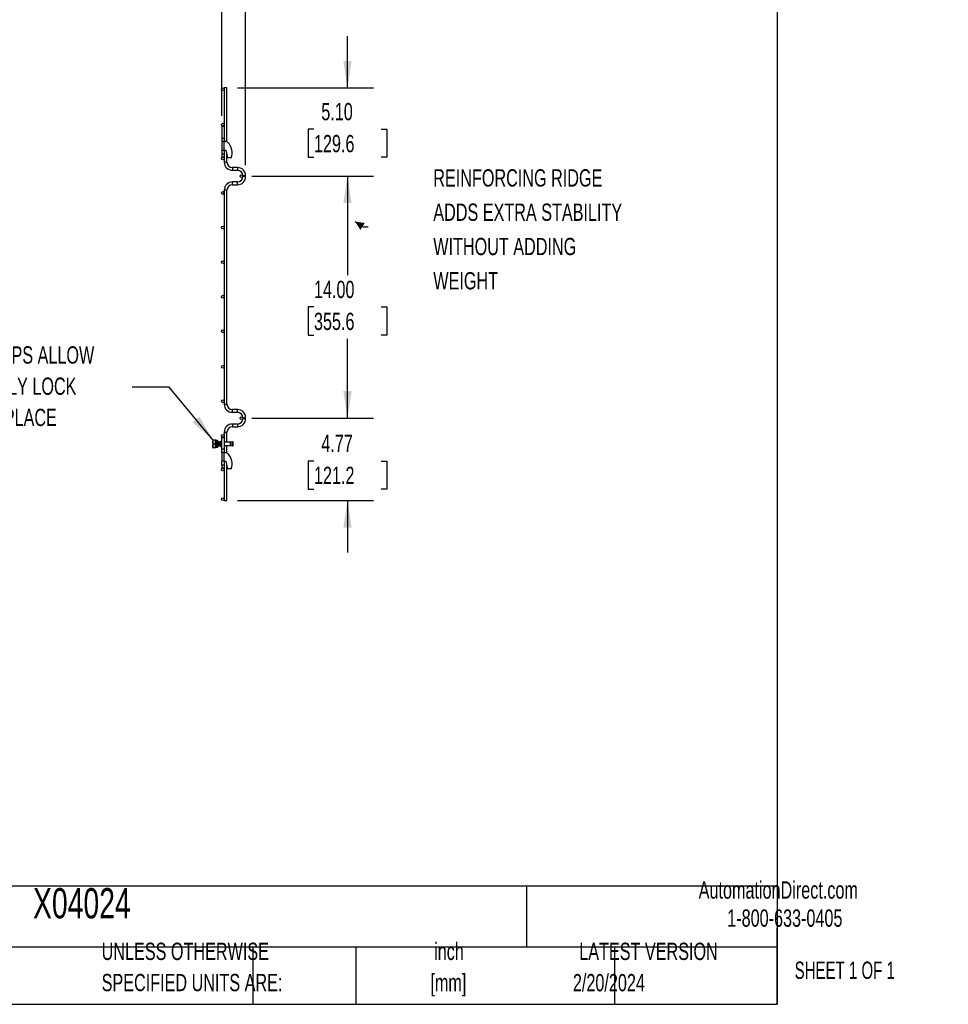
# Model space of a CAD drawing. Header units: inches. Extents: x 0.2 to 10.7, y 0.2 to 8.1.
# Tile 7 of 18: x 6.2 to 10.7, y 0.2 to 5. Entities that reach past the tile are written whole.
import ezdxf

# ---------------------------------------------------------------- set-up
doc = ezdxf.new("R2010")
doc.units = ezdxf.units.IN
doc.header["$MEASUREMENT"] = 0
doc.layers.add('DIMENSIONS', color=140, linetype='Continuous', lineweight=25)
doc.layers.add('TEXT', color=140, linetype='Continuous', lineweight=25)
doc.styles.add('SLDTEXTSTYLE0', font='TXT', dxfattribs={"width": 0.7})
doc.styles.add('SLDTEXTSTYLE1', font='TXT', dxfattribs={"width": 0.65})
doc.dimstyles.new('SLDDIMSTYLE1', dxfattribs={"dimtxt": 0.084961, "dimasz": 0.13, "dimexe": 0, "dimexo": 0.0625, "dimgap": 0.02124, "dimtad": 0, "dimtih": 1, "dimtoh": 1, "dimlfac": 12, "dimrnd": 1e-09, "dimzin": 12, "dimdsep": 46, "dimtxsty": 'SLDTEXTSTYLE0', "dimsah": 1, "dimcen": 0.09, "dimadec": 0, "dimazin": 3, "dimtfac": 1, "dimtmove": 0, "dimatfit": 0, "dimfxl": 0, "dimfrac": 2, "dimtolj": 1, "dimtzin": 12, "dimarcsym": 0})
doc.dimstyles.new('SLDDIMSTYLE2', dxfattribs={"dimtxt": 0.18, "dimasz": 0.13, "dimexe": 0, "dimexo": 0.0625, "dimgap": 0, "dimtad": 0, "dimtih": 1, "dimtoh": 1, "dimdec": 0, "dimrnd": 1e-09, "dimzin": 0, "dimdsep": 46, "dimtxsty": 'Standard', "dimsah": 1, "dimcen": 0.09, "dimadec": 0, "dimazin": 0, "dimtfac": 0.13, "dimtdec": 0, "dimtofl": 0, "dimtmove": 0, "dimatfit": 3, "dimfxl": 0, "dimfrac": 2, "dimtolj": 1, "dimtzin": 0, "dimarcsym": 0})
doc.dimstyles.new('SLDDIMSTYLE3', dxfattribs={"dimtxt": 0.084961, "dimasz": 0.13, "dimexe": 0, "dimexo": 0.0625, "dimgap": 0.02124, "dimtad": 0, "dimtih": 1, "dimtoh": 1, "dimlfac": 12, "dimrnd": 1e-09, "dimzin": 4, "dimdsep": 46, "dimtxsty": 'SLDTEXTSTYLE0', "dimsah": 1, "dimcen": 0.09, "dimadec": 0, "dimazin": 1, "dimtfac": 1, "dimtmove": 0, "dimatfit": 0, "dimfxl": 0, "dimfrac": 2, "dimtolj": 1, "dimtzin": 12, "dimarcsym": 0})
doc.dimstyles.new('SLDDIMSTYLE4', dxfattribs={"dimtxt": 0.084961, "dimasz": 0.13, "dimexe": 0, "dimexo": 0.0625, "dimgap": 0.02124, "dimtad": 0, "dimtih": 1, "dimtoh": 1, "dimlfac": 12, "dimrnd": 1e-09, "dimzin": 4, "dimdsep": 46, "dimtxsty": 'SLDTEXTSTYLE0', "dimsah": 1, "dimcen": 0.09, "dimadec": 0, "dimazin": 1, "dimtfac": 1, "dimtofl": 0, "dimtmove": 0, "dimatfit": 3, "dimfxl": 0, "dimfrac": 2, "dimtolj": 1, "dimtzin": 12, "dimarcsym": 0})

# ---------------------------------------------------------------- blocks, each defined once
blk = doc.blocks.new('SW_NOTE_0')
at = {"layer": 'DIMENSIONS', "color": 0, "char_height": 0.5, "attachment_point": 2, "style": 'SLDTEXTSTYLE0'}
for s, insert in [('PRE-WELDED CLIPS ALLOW', (4.508, 0.645)), ('YOU TO QUICKLY LOCK', (4.487, -0.258)), ('PANELS IN PLACE', (4.557, -1.161))]:
    blk.add_mtext(s, dxfattribs=dict(at, insert=insert))
blk = doc.blocks.new('PRE-WELDED')
at = {"layer": 'DIMENSIONS', "color": 140}
blk.add_blockref('SW_NOTE_0', (-0.265, 0.85), dxfattribs=at)
blk = doc.blocks.new('SW_NOTE_0_2')
at = {"layer": 'DIMENSIONS', "color": 0, "attachment_point": 1, "style": 'SLDTEXTSTYLE0'}
for s, insert, char_height in [('REINFORCING RIDGE', (0, 0.859), 0.66667), ('ADDS EXTRA STABILITY', (0, -0.463), 0.66667), ('WITHOUT ADDING', (0, -1.785), 0.66667), ('WEIGHT', (0, -3.107), 0.6667)]:
    blk.add_mtext(s, dxfattribs=dict(at, insert=insert, char_height=char_height))
blk = doc.blocks.new('REINFORCING RIDGE')
at = {"layer": 'DIMENSIONS', "color": 140}
blk.add_blockref('SW_NOTE_0_2', (-22.901, -1.938), dxfattribs=at)
blk = doc.blocks.new('_D_5')
at = {"layer": 'DIMENSIONS'}
for p, q in [((7.1782, 4.5112), (7.1782, 5.4016)), ((7.2928, 4.2733), (7.2928, 5.4016)), ((7.1782, 5.2766), (6.9282, 5.2766)), ((7.2928, 5.2766), (7.5422, 5.2766)), ((7.6573, 5.2766), (7.6288, 5.2766)), ((7.6288, 5.2766), (7.6288, 5.1415)), ((7.9098, 5.2766), (7.9383, 5.2766)), ((7.9383, 5.2766), (7.9383, 5.1415)), ((7.6288, 5.1415), (7.6573, 5.1415)), ((7.9383, 5.1415), (7.9098, 5.1415))]:
    blk.add_line(p, q, dxfattribs=at)
for points in [[(7.1782, 5.2766), (7.0482, 5.2966), (7.0482, 5.2566)], [(7.2928, 5.2766), (7.4228, 5.2566), (7.4228, 5.2966)]]:
    blk.add_solid(points, dxfattribs=at)
at = {"layer": 'DIMENSIONS', "char_height": 0.08333, "attachment_point": 1, "style": 'SLDTEXTSTYLE0'}
for s, insert in [('1.38', (7.6573, 5.403)), ('34.9', (7.6573, 5.249))]:
    blk.add_mtext(s, dxfattribs=dict(at, insert=insert))
blk = doc.blocks.new('_D_6')
at = {"layer": 'DIMENSIONS'}
for p, q in [((7.7836, 4.6466), (7.7836, 4.8966)), ((7.2527, 4.6466), (7.9086, 4.6466)), ((7.622, 4.4473), (7.5935, 4.4473)), ((7.5935, 4.4473), (7.5935, 4.3123)), ((7.9451, 4.4473), (7.9737, 4.4473)), ((7.9737, 4.4473), (7.9737, 4.3123)), ((7.5935, 4.3123), (7.622, 4.3123)), ((7.9737, 4.3123), (7.9451, 4.3123)), ((7.3228, 4.2215), (7.9086, 4.2215)), ((7.7836, 4.2215), (7.7836, 3.9715))]:
    blk.add_line(p, q, dxfattribs=at)
for points in [[(7.7836, 4.6466), (7.8036, 4.7766), (7.7636, 4.7766)], [(7.7836, 4.2215), (7.7636, 4.0915), (7.8036, 4.0915)]]:
    blk.add_solid(points, dxfattribs=at)
at = {"layer": 'DIMENSIONS', "char_height": 0.08333, "attachment_point": 1, "style": 'SLDTEXTSTYLE0'}
for s, insert in [('5.10', (7.6573, 4.5738)), ('129.6', (7.622, 4.4197))]:
    blk.add_mtext(s, dxfattribs=dict(at, insert=insert))
blk = doc.blocks.new('_D_7')
at = {"layer": 'DIMENSIONS'}
for p, q in [((7.3228, 4.2215), (7.9086, 4.2215)), ((7.7836, 4.2215), (7.7836, 3.7444)), ((7.622, 3.5904), (7.5935, 3.5904)), ((7.5935, 3.5904), (7.5935, 3.4553)), ((7.9451, 3.5904), (7.9737, 3.5904)), ((7.9737, 3.5904), (7.9737, 3.4553)), ((7.5935, 3.4553), (7.622, 3.4553)), ((7.7836, 3.0548), (7.7836, 3.4363)), ((7.9737, 3.4553), (7.9451, 3.4553)), ((7.3228, 3.0548), (7.9086, 3.0548))]:
    blk.add_line(p, q, dxfattribs=at)
for points in [[(7.7836, 4.2215), (7.7636, 4.0915), (7.8036, 4.0915)], [(7.7836, 3.0548), (7.8036, 3.1848), (7.7636, 3.1848)]]:
    blk.add_solid(points, dxfattribs=at)
at = {"layer": 'DIMENSIONS', "char_height": 0.08333, "attachment_point": 1, "style": 'SLDTEXTSTYLE0'}
for s, insert in [('14.00', (7.622, 3.7168)), ('355.6', (7.622, 3.5628))]:
    blk.add_mtext(s, dxfattribs=dict(at, insert=insert))
blk = doc.blocks.new('_D_8')
at = {"layer": 'DIMENSIONS'}
for p, q in [((7.7836, 3.0548), (7.7836, 3.3048)), ((7.3228, 3.0548), (7.9086, 3.0548)), ((7.622, 2.8479), (7.5935, 2.8479)), ((7.5935, 2.8479), (7.5935, 2.7128)), ((7.9451, 2.8479), (7.9737, 2.8479)), ((7.9737, 2.8479), (7.9737, 2.7128)), ((7.5935, 2.7128), (7.622, 2.7128)), ((7.9737, 2.7128), (7.9451, 2.7128)), ((7.2527, 2.6571), (7.9086, 2.6571)), ((7.7836, 2.6571), (7.7836, 2.4071))]:
    blk.add_line(p, q, dxfattribs=at)
for points in [[(7.7836, 3.0548), (7.8036, 3.1848), (7.7636, 3.1848)], [(7.7836, 2.6571), (7.7636, 2.5271), (7.8036, 2.5271)]]:
    blk.add_solid(points, dxfattribs=at)
at = {"layer": 'DIMENSIONS', "char_height": 0.08333, "attachment_point": 1, "style": 'SLDTEXTSTYLE0'}
for s, insert in [('4.77', (7.6573, 2.9743)), ('121.2', (7.622, 2.8203))]:
    blk.add_mtext(s, dxfattribs=dict(at, insert=insert))

msp = doc.modelspace()

# ---------------------------------------------------------------- linework, layer by layer
for p, q in [((7.18935, 4.64664), (7.18935, 4.46122)), ((7.20269, 4.64664), (7.18935, 4.64664)), ((7.20269, 4.3866), (7.20269, 4.64664)), ((7.17819, 4.46122), (7.17819, 4.40497)), ((7.17819, 4.46122), (7.18935, 4.46122)), ((7.18935, 4.46122), (7.18935, 4.40497)), ((7.17819, 4.40497), (7.18935, 4.40497)), ((7.17819, 4.40497), (7.17819, 4.38831)), ((7.18935, 4.38831), (7.17819, 4.38831)), ((7.17819, 4.38831), (7.17819, 4.34664)), ((7.18935, 4.40497), (7.18935, 4.38853)), ((7.18935, 4.38831), (7.19444, 4.38831)), ((7.18935, 4.34664), (7.18935, 4.38831)), ((7.17819, 4.34664), (7.18935, 4.34664)), ((7.17819, 4.34664), (7.17819, 4.32847)), ((7.17819, 4.32847), (7.18935, 4.32847)), ((7.17819, 4.32847), (7.17819, 4.31414)), ((7.18935, 4.34664), (7.1986, 4.34664)), ((7.18935, 4.34664), (7.18935, 4.32847)), ((7.18935, 4.32847), (7.18935, 4.31414)), ((7.20735, 4.31014), (7.1986, 4.34664)), ((7.20269, 4.28889), (7.20269, 4.3296)), ((7.17819, 4.31414), (7.18935, 4.31414)), ((7.18935, 4.31414), (7.18935, 4.28889)), ((7.20269, 4.28889), (7.18935, 4.28889)), ((7.22318, 4.31014), (7.20735, 4.31014)), ((7.25339, 4.26268), (7.22889, 4.26268)), ((7.22889, 4.26268), (7.22889, 4.24935)), ((7.22889, 4.24935), (7.25339, 4.24935)), ((7.25339, 4.26268), (7.25339, 4.24935)), ((7.25339, 4.19301), (7.22889, 4.19301)), ((7.22889, 4.17968), (7.22889, 4.19301)), ((7.22889, 4.17968), (7.25339, 4.17968)), ((7.25339, 4.17968), (7.25339, 4.19301)), ((7.27944, 4.22331), (7.27944, 4.21906)), ((7.29277, 4.22331), (7.27944, 4.22331)), ((7.29277, 4.21906), (7.27944, 4.21906)), ((7.29277, 4.21906), (7.29277, 4.22331)), ((7.18935, 4.15347), (7.18935, 3.12222)), ((7.20269, 4.15347), (7.18935, 4.15347)), ((7.20269, 3.12222), (7.20269, 4.15347)), ((7.18935, 3.12222), (7.20269, 3.12222)), ((7.25339, 3.09601), (7.22889, 3.09601)), ((7.22889, 3.08268), (7.22889, 3.09601)), ((7.25339, 3.08268), (7.25339, 3.09601)), ((7.22889, 3.08268), (7.25339, 3.08268)), ((7.27944, 3.05664), (7.27944, 3.05239)), ((7.27944, 3.05664), (7.29277, 3.05664)), ((7.27944, 3.05239), (7.29277, 3.05239)), ((7.29277, 3.05239), (7.29277, 3.05664)), ((7.25339, 3.02635), (7.22889, 3.02635)), ((7.22889, 3.02635), (7.22889, 3.01968)), ((7.22889, 3.01968), (7.22889, 3.01301)), ((7.22889, 3.01301), (7.25339, 3.01301)), ((7.25339, 3.02635), (7.25339, 3.01301)), ((7.13467, 2.94862), (7.13391, 2.94731)), ((7.13391, 2.94731), (7.13391, 2.91347)), ((7.1363, 2.94862), (7.13478, 2.94862)), ((7.14694, 2.94862), (7.1363, 2.94862)), ((7.14694, 2.93039), (7.14694, 2.94862)), ((7.14902, 2.94862), (7.14694, 2.94862)), ((7.14902, 2.9382), (7.14902, 2.94862)), ((7.15203, 2.94664), (7.15113, 2.94664)), ((7.15703, 2.94664), (7.15203, 2.94664)), ((7.17819, 2.90497), (7.17819, 2.96122)), ((7.17819, 2.96122), (7.1886, 2.96122)), ((7.1886, 2.96122), (7.1886, 2.90497)), ((7.18935, 2.98681), (7.18935, 2.9382)), ((7.18935, 2.98681), (7.20269, 2.98681)), ((7.20269, 2.9382), (7.20269, 2.98681)), ((7.13391, 2.91347), (7.13467, 2.91216)), ((7.1363, 2.93039), (7.14694, 2.93039)), ((7.14694, 2.91216), (7.1363, 2.91216)), ((7.14694, 2.91216), (7.14694, 2.93039)), ((7.14694, 2.92258), (7.14701, 2.92258)), ((7.14902, 2.91216), (7.14694, 2.91216)), ((7.14914, 2.9382), (7.14802, 2.9382)), ((7.14914, 2.93821), (7.14902, 2.93942)), ((7.14902, 2.91216), (7.14902, 2.92071)), ((7.15006, 2.92258), (7.15117, 2.92258)), ((7.15641, 2.93039), (7.15141, 2.93039)), ((7.15141, 2.93039), (7.15141, 2.93039)), ((7.15141, 2.93039), (7.15641, 2.93039)), ((7.15238, 2.91414), (7.15328, 2.91414)), ((7.15294, 2.92029), (7.15303, 2.92044)), ((7.15328, 2.91414), (7.15828, 2.91414)), ((7.15388, 2.92974), (7.15388, 2.92937)), ((7.15388, 2.92974), (7.15888, 2.92974)), ((7.15888, 2.92937), (7.15388, 2.92937)), ((7.15747, 2.9382), (7.15636, 2.9382)), ((7.15641, 2.93039), (7.15641, 2.93039)), ((7.15718, 2.94008), (7.15711, 2.94044)), ((7.15748, 2.93821), (7.15745, 2.93865)), ((7.15807, 2.92146), (7.15876, 2.92028)), ((7.15839, 2.92258), (7.15951, 2.92258)), ((7.15888, 2.92974), (7.15888, 2.92937)), ((7.16164, 2.9382), (7.16052, 2.9382)), ((7.16256, 2.92258), (7.16367, 2.92258)), ((7.1658, 2.9382), (7.16469, 2.9382)), ((7.16673, 2.92258), (7.16784, 2.92258)), ((7.16997, 2.9382), (7.16886, 2.9382)), ((7.17089, 2.92258), (7.17157, 2.92258)), ((7.17157, 2.9275), (7.17157, 2.92201)), ((7.17187, 2.94018), (7.17169, 2.9405)), ((7.17169, 2.92028), (7.17196, 2.92075)), ((7.17791, 2.92025), (7.17819, 2.92072)), ((7.17819, 2.94007), (7.17794, 2.94049)), ((7.1886, 2.90497), (7.17819, 2.90497)), ((7.17819, 2.88831), (7.17819, 2.90497)), ((7.21929, 2.9382), (7.1886, 2.9382)), ((7.1886, 2.92258), (7.21929, 2.92258)), ((7.1886, 2.90497), (7.1886, 2.88831)), ((7.18935, 2.92258), (7.18935, 2.88831)), ((7.20269, 2.8866), (7.20269, 2.92258)), ((7.21929, 2.93039), (7.21929, 2.9382)), ((7.21929, 2.92258), (7.21929, 2.93039)), ((7.22979, 2.94039), (7.22041, 2.93832)), ((7.22041, 2.93832), (7.22041, 2.92245)), ((7.22041, 2.92245), (7.22979, 2.92039)), ((7.23017, 2.93866), (7.22979, 2.94039)), ((7.22979, 2.92039), (7.22979, 2.94039)), ((7.22979, 2.92039), (7.23017, 2.92212)), ((7.23187, 2.94039), (7.22988, 2.93995)), ((7.22988, 2.92083), (7.23187, 2.92039)), ((7.23017, 2.93039), (7.23017, 2.93866)), ((7.23017, 2.92212), (7.23017, 2.93039)), ((7.23225, 2.93866), (7.23187, 2.94039)), ((7.23187, 2.92039), (7.23187, 2.94039)), ((7.23187, 2.92039), (7.23225, 2.92212)), ((7.23225, 2.93039), (7.23225, 2.93866)), ((7.23225, 2.92212), (7.23225, 2.93039)), ((7.18935, 2.88831), (7.17819, 2.88831)), ((7.17819, 2.88831), (7.17819, 2.84664)), ((7.18935, 2.88831), (7.19444, 2.88831)), ((7.18935, 2.84664), (7.18935, 2.88831)), ((7.18935, 2.84664), (7.17819, 2.84664)), ((7.17819, 2.82847), (7.17819, 2.84664)), ((7.1886, 2.82847), (7.17819, 2.82847)), ((7.17819, 2.82847), (7.17819, 2.81414)), ((7.1886, 2.81414), (7.17819, 2.81414)), ((7.1886, 2.84664), (7.1886, 2.82847)), ((7.1886, 2.82847), (7.1886, 2.81414)), ((7.18935, 2.84664), (7.18935, 2.65706)), ((7.18935, 2.84664), (7.1986, 2.84664)), ((7.20735, 2.81014), (7.1986, 2.84664)), ((7.20269, 2.65706), (7.20269, 2.8296)), ((7.22318, 2.81014), (7.20735, 2.81014)), ((7.18935, 2.65706), (7.20269, 2.65706))]:
    msp.add_line(p, q)
at = {"color": 7, "linetype": 'Continuous', "flags": 128}
msp.add_lwpolyline([(7.88389, 3.97582), (7.86093, 3.97582), (7.82052, 4.00162)], dxfattribs=at)
for centre in [(7.18269, 4.63997), (7.18269, 4.46914), (7.18269, 4.30664), (7.27277, 4.22149), (7.18269, 4.13997), (7.18269, 3.97331), (7.18269, 3.80664), (7.18269, 3.63997), (7.18269, 3.47331), (7.18269, 3.30247), (7.18269, 3.13581), (7.27277, 3.05482), (7.18269, 2.96914), (7.18269, 2.80664), (7.18269, 2.66372)]:
    msp.add_circle(centre, 0.00667)
for centre, radius, start, end in [((7.19444, 4.36747), 0.02083, 45.94832, 90), ((7.15527, 4.33431), 0.07208, 340.41164, 41.90027), ((7.22889, 4.28889), 0.03954, 180, 270), ((7.22889, 4.28889), 0.02621, 180, 270), ((7.25339, 4.22331), 0.03938, 0, 90), ((7.25339, 4.22331), 0.02604, 0, 90), ((7.22889, 4.15347), 0.03954, 90, 180), ((7.22889, 4.15347), 0.02621, 90, 180), ((7.25339, 4.21906), 0.03938, 270, 0), ((7.25339, 4.21906), 0.02604, 270, 0), ((7.22889, 3.12222), 0.03954, 180, 270), ((7.22889, 3.12222), 0.02621, 180, 270), ((7.25339, 3.05664), 0.03938, 0, 90), ((7.25339, 3.05664), 0.02604, 0, 90), ((7.25339, 3.05239), 0.03938, 270, 0), ((7.25339, 3.05239), 0.02604, 270, 0), ((7.22889, 2.98681), 0.03954, 90, 180), ((7.22889, 2.98681), 0.02621, 90, 180), ((7.17985, 2.93785), 0.00833, 101.53696, 162.39155), ((7.17985, 2.92293), 0.00833, 186.30355, 258.46304), ((7.21929, 2.94341), 0.00521, 270, 282.41729), ((7.21929, 2.91737), 0.00521, 77.58271, 90), ((7.19444, 2.86747), 0.02083, 45.94832, 90), ((7.15527, 2.83431), 0.07208, 340.41164, 41.90027)]:
    msp.add_arc(centre, radius, start, end)
for points, knots in [([(7.1363, 2.93039), (7.1353, 2.93337), (7.13467, 2.93639), (7.13467, 2.94026), (7.13471, 2.94104), (7.13485, 2.94258), (7.13496, 2.94334), (7.13539, 2.94563), (7.1358, 2.94713), (7.1363, 2.94862)], [0, 0, 0, 0, 0.5, 0.5, 0.625, 0.625, 0.75, 0.75, 1, 1, 1, 1]), ([(7.15203, 2.94664), (7.15201, 2.94664), (7.15198, 2.94654), (7.15193, 2.94613), (7.15191, 2.94582), (7.15182, 2.94458), (7.15177, 2.94335), (7.1517, 2.94115), (7.15167, 2.94033), (7.15162, 2.93856), (7.15159, 2.93761), (7.15151, 2.93462), (7.15146, 2.93246), (7.15141, 2.93039)], [0, 0, 0, 0, 0.125, 0.125, 0.25, 0.25, 0.5, 0.5, 0.625, 0.625, 0.75, 0.75, 1, 1, 1, 1]), ([(7.15641, 2.93039), (7.15645, 2.93222), (7.15654, 2.93587), (7.15668, 2.94074), (7.15681, 2.94443), (7.15693, 2.94631), (7.15705, 2.94684), (7.15717, 2.94603), (7.15731, 2.94327), (7.15739, 2.94058), (7.15744, 2.93877), (7.15745, 2.93865)], [0, 0, 0, 0, 0.1294451, 0.2588935, 0.3883464, 0.5177951, 0.6027765, 0.7322226, 0.8616718, 0.9911242, 1, 1, 1, 1]), ([(7.13478, 2.91216), (7.13474, 2.91216), (7.1342, 2.91216), (7.13529, 2.91216), (7.1363, 2.91216)], [0, 0, 0, 0, 0.067898, 1, 1, 1, 1]), ([(7.1363, 2.91216), (7.1353, 2.91514), (7.13467, 2.91816), (7.13467, 2.92203), (7.13471, 2.92281), (7.13485, 2.92435), (7.13496, 2.92512), (7.13539, 2.9274), (7.1358, 2.9289), (7.1363, 2.93039)], [0, 0, 0, 0, 0.5, 0.5, 0.625, 0.625, 0.75, 0.75, 1, 1, 1, 1]), ([(7.1487, 2.92051), (7.14864, 2.92048), (7.14847, 2.92041), (7.14818, 2.92297), (7.14785, 2.9273), (7.14754, 2.9323), (7.14723, 2.9368), (7.14703, 2.93855), (7.14694, 2.93942)], [0, 0, 0, 0, 0.1098005, 0.2943879, 0.4789752, 0.661964, 0.8322435, 1, 1, 1, 1]), ([(7.14841, 2.92051), (7.14835, 2.92048), (7.14818, 2.92041), (7.14789, 2.92298), (7.14756, 2.92728), (7.14725, 2.9324), (7.14704, 2.93521), (7.14694, 2.93657)], [0, 0, 0, 0, 0.1323526, 0.3534497, 0.5745469, 0.7937293, 1, 1, 1, 1]), ([(7.14696, 2.92266), (7.14719, 2.92226), (7.14765, 2.92147), (7.14811, 2.92068), (7.14834, 2.92028)], [0, 0, 0, 0, 0.499559, 1, 1, 1, 1]), ([(7.14807, 2.93812), (7.14784, 2.93851), (7.14748, 2.93914), (7.14711, 2.93977), (7.14697, 2.94001)], [0, 0, 0, 0, 0.6266845, 1, 1, 1, 1]), ([(7.14807, 2.9381), (7.14814, 2.93792), (7.14829, 2.93754), (7.14851, 2.93593), (7.14873, 2.93374), (7.14891, 2.93176), (7.14907, 2.92976), (7.14924, 2.92775), (7.14947, 2.9254), (7.14969, 2.92365), (7.1499, 2.92266), (7.15001, 2.92267), (7.15006, 2.92268)], [0, 0, 0, 0, 0.1065099, 0.2193295, 0.3321039, 0.4448794, 0.4766071, 0.5893365, 0.7021046, 0.8149222, 0.9276935, 1, 1, 1, 1]), ([(7.14878, 2.92029), (7.14901, 2.92069), (7.14945, 2.92145), (7.14989, 2.92221), (7.15011, 2.92258)], [0, 0, 0, 0, 0.5198638, 1, 1, 1, 1]), ([(7.15043, 2.9405), (7.1502, 2.9401), (7.14974, 2.93931), (7.14928, 2.93852), (7.14905, 2.93812)], [0, 0, 0, 0, 0.5004388, 1, 1, 1, 1]), ([(7.1496, 2.93907), (7.14955, 2.93915), (7.14937, 2.93946), (7.14919, 2.93977), (7.14906, 2.94001)], [0, 0, 0, 0, 0.243973, 1, 1, 1, 1]), ([(7.14914, 2.9381), (7.14916, 2.93813), (7.14926, 2.93823), (7.14945, 2.93749), (7.14967, 2.93595), (7.14989, 2.93373), (7.15007, 2.93176), (7.15023, 2.92976), (7.1504, 2.92775), (7.15063, 2.92539), (7.15085, 2.92367), (7.15102, 2.92276), (7.15111, 2.92273), (7.15113, 2.92273)], [0, 0, 0, 0, 0.0404934, 0.15317004, 0.26589481, 0.37857432, 0.49125504, 0.52295601, 0.63559064, 0.74826387, 0.86098655, 0.97366299, 1, 1, 1, 1]), ([(7.1496, 2.92171), (7.14964, 2.92163), (7.14992, 2.92115), (7.1502, 2.92068), (7.15043, 2.92028)], [0, 0, 0, 0, 0.165352, 1, 1, 1, 1]), ([(7.1505, 2.92051), (7.15043, 2.92045), (7.1503, 2.92032), (7.15016, 2.92162), (7.15009, 2.92229)], [0, 0, 0, 0, 0.4828639, 1, 1, 1, 1]), ([(7.15078, 2.92051), (7.15072, 2.92046), (7.15058, 2.92034), (7.15043, 2.92177), (7.15034, 2.92258)], [0, 0, 0, 0, 0.4407298, 1, 1, 1, 1]), ([(7.15144, 2.93182), (7.15134, 2.93331), (7.15113, 2.93643), (7.15083, 2.93959), (7.15058, 2.94096), (7.15045, 2.94039), (7.15042, 2.94029)], [0, 0, 0, 0, 0.2907269, 0.6083216, 0.9286909, 1, 1, 1, 1]), ([(7.15152, 2.93483), (7.15149, 2.93524), (7.15135, 2.93723), (7.15111, 2.93979), (7.1509, 2.9403), (7.15079, 2.94056)], [0, 0, 0, 0, 0.1168366, 0.5564978, 1, 1, 1, 1]), ([(7.15164, 2.93915), (7.15161, 2.9392), (7.15135, 2.93964), (7.15109, 2.94009), (7.15086, 2.94048)], [0, 0, 0, 0, 0.1102655, 1, 1, 1, 1]), ([(7.15086, 2.92029), (7.15109, 2.92069), (7.15136, 2.92116), (7.15164, 2.92163), (7.15168, 2.92171)], [0, 0, 0, 0, 0.8407633, 1, 1, 1, 1]), ([(7.15113, 2.92265), (7.15136, 2.92226), (7.15182, 2.92147), (7.15228, 2.92067), (7.15251, 2.92028)], [0, 0, 0, 0, 0.4995673, 1, 1, 1, 1]), ([(7.15258, 2.92051), (7.15254, 2.92044), (7.15239, 2.92018), (7.15212, 2.9223), (7.15182, 2.92604), (7.15163, 2.92905), (7.15154, 2.93039)], [0, 0, 0, 0, 0.1238011, 0.4389763, 0.7508554, 1, 1, 1, 1]), ([(7.15287, 2.92051), (7.15283, 2.92044), (7.15268, 2.92019), (7.15241, 2.9223), (7.15211, 2.92604), (7.15192, 2.92905), (7.15183, 2.93039)], [0, 0, 0, 0, 0.1227625, 0.4383113, 0.75056006, 1, 1, 1, 1]), ([(7.15226, 2.92059), (7.15229, 2.92038), (7.15233, 2.92001), (7.15239, 2.91991), (7.15244, 2.92017), (7.15247, 2.92034)], [0, 0, 0, 0, 0.3144393, 0.5642204, 1, 1, 1, 1]), ([(7.15388, 2.92937), (7.15384, 2.92756), (7.15375, 2.92393), (7.15361, 2.91925), (7.15349, 2.91582), (7.15337, 2.91435), (7.15326, 2.91399), (7.15315, 2.91479), (7.15303, 2.91704), (7.15296, 2.91939), (7.15293, 2.9203)], [0, 0, 0, 0, 0.1406855, 0.2813747, 0.4220687, 0.5627582, 0.6289231, 0.7696098, 0.9102995, 1, 1, 1, 1]), ([(7.15316, 2.92059), (7.15319, 2.92038), (7.15323, 2.92), (7.1533, 2.91992), (7.15341, 2.92031), (7.15354, 2.92191), (7.15367, 2.9245), (7.15379, 2.92728), (7.15386, 2.92909), (7.15388, 2.92974)], [0, 0, 0, 0, 0.09317074, 0.16718278, 0.33686121, 0.52320609, 0.70955861, 0.89589853, 1, 1, 1, 1]), ([(7.15319, 2.93039), (7.15319, 2.93039), (7.15321, 2.93006), (7.15324, 2.92974), (7.15327, 2.92941)], [0, 0, 0, 0, 0.0000471, 1, 1, 1, 1]), ([(7.15435, 2.93039), (7.15435, 2.93039), (7.15436, 2.93017), (7.15438, 2.92995), (7.1544, 2.92974)], [0, 0, 0, 0, 0.0000702, 1, 1, 1, 1]), ([(7.15641, 2.93812), (7.15618, 2.93851), (7.15572, 2.9393), (7.15526, 2.94009), (7.15503, 2.94049)], [0, 0, 0, 0, 0.4996955, 1, 1, 1, 1]), ([(7.15574, 2.92981), (7.15573, 2.93), (7.15572, 2.9302), (7.1557, 2.93039), (7.1557, 2.93039)], [0, 0, 0, 0, 0.9999195, 1, 1, 1, 1]), ([(7.15603, 2.92981), (7.15602, 2.93001), (7.15601, 2.9302), (7.15599, 2.93039), (7.15599, 2.93039)], [0, 0, 0, 0, 0.99991921, 1, 1, 1, 1]), ([(7.15641, 2.93039), (7.15645, 2.93146), (7.15653, 2.93369), (7.15667, 2.93677), (7.1568, 2.93922), (7.15693, 2.94055), (7.15704, 2.94095), (7.15716, 2.94042), (7.15726, 2.93942), (7.15731, 2.93838), (7.15732, 2.9382)], [0, 0, 0, 0, 0.134554, 0.2823174, 0.4300972, 0.577863, 0.687878, 0.8224319, 0.9701978, 1, 1, 1, 1]), ([(7.15668, 2.93693), (7.15674, 2.9366), (7.15686, 2.93578), (7.15706, 2.93372), (7.15724, 2.93176), (7.15735, 2.93041), (7.15739, 2.92995), (7.15741, 2.92974)], [0, 0, 0, 0, 0.2181379, 0.5267552, 0.8353758, 0.9222014, 1, 1, 1, 1]), ([(7.15876, 2.9405), (7.15853, 2.94011), (7.15807, 2.93932), (7.15761, 2.93852), (7.15738, 2.93813)], [0, 0, 0, 0, 0.500394, 1, 1, 1, 1]), ([(7.15747, 2.9381), (7.1575, 2.93813), (7.1576, 2.93823), (7.15778, 2.93749), (7.158, 2.93595), (7.15822, 2.93373), (7.1584, 2.93176), (7.15851, 2.93035), (7.15856, 2.92982), (7.15859, 2.92954)], [0, 0, 0, 0, 0.0723261, 0.2735802, 0.4749202, 0.6761794, 0.8774408, 0.9340626, 1, 1, 1, 1]), ([(7.15803, 2.92209), (7.15805, 2.92173), (7.1581, 2.92097), (7.15814, 2.92072), (7.15816, 2.92059)], [0, 0, 0, 0, 0.4856429, 1, 1, 1, 1]), ([(7.15828, 2.91414), (7.15833, 2.91414), (7.15838, 2.91452), (7.15846, 2.91567), (7.15849, 2.91614), (7.15854, 2.91724), (7.15856, 2.91786), (7.15863, 2.91991), (7.15868, 2.92161), (7.15879, 2.92535), (7.15884, 2.92738), (7.15888, 2.92937)], [0, 0, 0, 0, 0.25, 0.25, 0.375, 0.375, 0.5, 0.5, 0.75, 0.75, 1, 1, 1, 1]), ([(7.15883, 2.92041), (7.15881, 2.92034), (7.15875, 2.92013), (7.15869, 2.92056), (7.15866, 2.92084)], [0, 0, 0, 0, 0.36181376, 1, 1, 1, 1]), ([(7.1592, 2.92058), (7.15915, 2.92044), (7.159, 2.91997), (7.15882, 2.92079), (7.15871, 2.92214), (7.1587, 2.92224)], [0, 0, 0, 0, 0.2840645, 0.9477067, 1, 1, 1, 1]), ([(7.15882, 2.9269), (7.15887, 2.92641), (7.15899, 2.92513), (7.15918, 2.92368), (7.15936, 2.92275), (7.15945, 2.92273), (7.15947, 2.92273)], [0, 0, 0, 0, 0.2135429, 0.5639067, 0.9141267, 1, 1, 1, 1]), ([(7.16091, 2.92022), (7.1608, 2.92046), (7.16058, 2.92094), (7.16027, 2.92454), (7.15993, 2.92934), (7.15961, 2.93447), (7.15929, 2.93848), (7.15902, 2.94059), (7.15887, 2.94034), (7.15883, 2.94027)], [0, 0, 0, 0, 0.156768, 0.3121783, 0.4696929, 0.6255603, 0.7814276, 0.9389423, 1, 1, 1, 1]), ([(7.16127, 2.92049), (7.16125, 2.92038), (7.16112, 2.91982), (7.16087, 2.92118), (7.16056, 2.92448), (7.16022, 2.92935), (7.1599, 2.93446), (7.15958, 2.93848), (7.15931, 2.94059), (7.15916, 2.94034), (7.15912, 2.94027)], [0, 0, 0, 0, 0.0329949, 0.1845007, 0.3346944, 0.4869218, 0.6375572, 0.7881926, 0.94042, 1, 1, 1, 1]), ([(7.16057, 2.93813), (7.16034, 2.93852), (7.15988, 2.93931), (7.15942, 2.9401), (7.15919, 2.9405)], [0, 0, 0, 0, 0.4996675, 1, 1, 1, 1]), ([(7.15919, 2.92029), (7.15942, 2.92068), (7.15969, 2.92115), (7.15997, 2.92163), (7.16002, 2.92171)], [0, 0, 0, 0, 0.8347536, 1, 1, 1, 1]), ([(7.15947, 2.92265), (7.1597, 2.92225), (7.16016, 2.92146), (7.16062, 2.92067), (7.16085, 2.92028)], [0, 0, 0, 0, 0.49962372, 1, 1, 1, 1]), ([(7.16085, 2.9405), (7.16062, 2.94011), (7.16034, 2.93963), (7.16006, 2.93915), (7.16002, 2.93907)], [0, 0, 0, 0, 0.8305451, 1, 1, 1, 1]), ([(7.16056, 2.93813), (7.16064, 2.93794), (7.16079, 2.93755), (7.16101, 2.93593), (7.16123, 2.93374), (7.16141, 2.93176), (7.16157, 2.92976), (7.16174, 2.92775), (7.16197, 2.9254), (7.16219, 2.92365), (7.1624, 2.92266), (7.16251, 2.92267), (7.16256, 2.92268)], [0, 0, 0, 0, 0.1097611, 0.2221702, 0.3345342, 0.4468994, 0.4785116, 0.5908309, 0.7031886, 0.8155956, 0.9279566, 1, 1, 1, 1]), ([(7.16138, 2.9382), (7.16137, 2.93821), (7.16126, 2.93956), (7.1611, 2.94056), (7.16096, 2.94033), (7.16091, 2.94027)], [0, 0, 0, 0, 0.0063958, 0.7224388, 1, 1, 1, 1]), ([(7.16164, 2.93835), (7.16154, 2.93929), (7.16139, 2.94061), (7.16124, 2.94035), (7.1612, 2.94027)], [0, 0, 0, 0, 0.707529, 1, 1, 1, 1]), ([(7.1621, 2.93907), (7.16205, 2.93915), (7.16178, 2.93963), (7.1615, 2.9401), (7.16127, 2.9405)], [0, 0, 0, 0, 0.1678232, 1, 1, 1, 1]), ([(7.16127, 2.92028), (7.1615, 2.92067), (7.16194, 2.92144), (7.16239, 2.92221), (7.16261, 2.92258)], [0, 0, 0, 0, 0.5161033, 1, 1, 1, 1]), ([(7.16293, 2.9405), (7.1627, 2.94011), (7.16224, 2.93931), (7.16178, 2.93852), (7.16155, 2.93813)], [0, 0, 0, 0, 0.5003571, 1, 1, 1, 1]), ([(7.16164, 2.9381), (7.16166, 2.93813), (7.16176, 2.93823), (7.16195, 2.93749), (7.16217, 2.93595), (7.16239, 2.93373), (7.16257, 2.93176), (7.16273, 2.92976), (7.1629, 2.92775), (7.16313, 2.92539), (7.16335, 2.92367), (7.16352, 2.92275), (7.16361, 2.92273), (7.16363, 2.92273)], [0, 0, 0, 0, 0.04046155, 0.15304959, 0.26568572, 0.37827662, 0.49086873, 0.52254477, 0.63509083, 0.74767546, 0.8603095, 0.97289733, 1, 1, 1, 1]), ([(7.1621, 2.92171), (7.16215, 2.92162), (7.16242, 2.92115), (7.1627, 2.92067), (7.16293, 2.92028)], [0, 0, 0, 0, 0.1694961, 1, 1, 1, 1]), ([(7.163, 2.92022), (7.16289, 2.92034), (7.16275, 2.9205), (7.16261, 2.92198), (7.16259, 2.92229)], [0, 0, 0, 0, 0.7946244, 1, 1, 1, 1]), ([(7.16336, 2.92049), (7.16333, 2.92039), (7.1632, 2.91983), (7.16303, 2.92061), (7.16288, 2.92217), (7.16285, 2.92258)], [0, 0, 0, 0, 0.1393304, 0.7791063, 1, 1, 1, 1]), ([(7.16508, 2.92041), (7.16499, 2.92049), (7.1648, 2.92066), (7.1645, 2.92372), (7.16416, 2.92831), (7.16385, 2.93348), (7.16352, 2.93781), (7.16323, 2.94037), (7.16306, 2.9403), (7.163, 2.94027)], [0, 0, 0, 0, 0.1254809, 0.2811622, 0.4384889, 0.5937137, 0.7502945, 0.9068754, 1, 1, 1, 1]), ([(7.16537, 2.92041), (7.16528, 2.92049), (7.16509, 2.92066), (7.16479, 2.92372), (7.16445, 2.92831), (7.16414, 2.93348), (7.16381, 2.93781), (7.16352, 2.94037), (7.16335, 2.9403), (7.16329, 2.94027)], [0, 0, 0, 0, 0.1248867, 0.2805686, 0.4378958, 0.5931212, 0.7497026, 0.9062841, 1, 1, 1, 1]), ([(7.16473, 2.93813), (7.1645, 2.93852), (7.16404, 2.93932), (7.16358, 2.94011), (7.16335, 2.9405)], [0, 0, 0, 0, 0.4996079, 1, 1, 1, 1]), ([(7.16335, 2.92028), (7.16358, 2.92067), (7.16386, 2.92115), (7.16414, 2.92163), (7.16418, 2.92171)], [0, 0, 0, 0, 0.830876, 1, 1, 1, 1]), ([(7.16363, 2.92265), (7.16386, 2.92226), (7.16432, 2.92147), (7.16478, 2.92067), (7.16501, 2.92028)], [0, 0, 0, 0, 0.49966302, 1, 1, 1, 1]), ([(7.16501, 2.9405), (7.16478, 2.94011), (7.16451, 2.93963), (7.16423, 2.93915), (7.16418, 2.93907)], [0, 0, 0, 0, 0.8309032, 1, 1, 1, 1]), ([(7.16473, 2.93813), (7.1648, 2.93794), (7.16495, 2.93755), (7.16517, 2.93593), (7.1654, 2.93374), (7.16557, 2.93176), (7.16574, 2.92976), (7.16591, 2.92775), (7.16614, 2.9254), (7.16635, 2.92365), (7.16656, 2.92266), (7.16668, 2.92267), (7.16673, 2.92268)], [0, 0, 0, 0, 0.1099599, 0.2223439, 0.3346828, 0.4470229, 0.4786281, 0.5909222, 0.7032549, 0.8156368, 0.9279727, 1, 1, 1, 1]), ([(7.16552, 2.9382), (7.16544, 2.939), (7.16529, 2.94044), (7.16514, 2.94032), (7.16508, 2.94027)], [0, 0, 0, 0, 0.5593137, 1, 1, 1, 1]), ([(7.16581, 2.93821), (7.16573, 2.93901), (7.16558, 2.94044), (7.16543, 2.94032), (7.16537, 2.94027)], [0, 0, 0, 0, 0.5570986, 1, 1, 1, 1]), ([(7.16627, 2.93907), (7.16622, 2.93915), (7.16594, 2.93963), (7.16566, 2.94011), (7.16543, 2.9405)], [0, 0, 0, 0, 0.1693312, 1, 1, 1, 1]), ([(7.16543, 2.92028), (7.16566, 2.92067), (7.16611, 2.92144), (7.16656, 2.92221), (7.16677, 2.92258)], [0, 0, 0, 0, 0.5165129, 1, 1, 1, 1]), ([(7.16709, 2.9405), (7.16686, 2.9401), (7.1664, 2.93931), (7.16594, 2.93852), (7.16571, 2.93813)], [0, 0, 0, 0, 0.5003165, 1, 1, 1, 1]), ([(7.1658, 2.9381), (7.16583, 2.93813), (7.16593, 2.93823), (7.16611, 2.93749), (7.16633, 2.93595), (7.16656, 2.93373), (7.16673, 2.93176), (7.1669, 2.92976), (7.16707, 2.92775), (7.1673, 2.92539), (7.16751, 2.92367), (7.16769, 2.92276), (7.16778, 2.92274), (7.1678, 2.92273)], [0, 0, 0, 0, 0.0405239, 0.15328542, 0.26609511, 0.37885949, 0.49162509, 0.52334994, 0.63606942, 0.74882753, 0.86163512, 0.97439643, 1, 1, 1, 1]), ([(7.16627, 2.92171), (7.16631, 2.92163), (7.16659, 2.92115), (7.16687, 2.92067), (7.1671, 2.92028)], [0, 0, 0, 0, 0.1682065, 1, 1, 1, 1]), ([(7.16716, 2.92041), (7.16708, 2.92043), (7.16693, 2.92046), (7.16679, 2.92197), (7.16673, 2.92258)], [0, 0, 0, 0, 0.5991132, 1, 1, 1, 1]), ([(7.16745, 2.92041), (7.16736, 2.92045), (7.16721, 2.92051), (7.16705, 2.92218), (7.16698, 2.92294)], [0, 0, 0, 0, 0.5476142, 1, 1, 1, 1]), ([(7.16917, 2.92057), (7.16913, 2.92056), (7.16899, 2.92055), (7.16873, 2.923), (7.1684, 2.92729), (7.16808, 2.93248), (7.16774, 2.93706), (7.16745, 2.94012), (7.16725, 2.94029), (7.16717, 2.94036)], [0, 0, 0, 0, 0.0591346, 0.221718, 0.3843014, 0.5454767, 0.7088345, 0.8704838, 1, 1, 1, 1]), ([(7.16953, 2.92051), (7.16947, 2.92048), (7.1693, 2.92041), (7.16901, 2.92297), (7.16868, 2.9273), (7.16837, 2.93247), (7.16803, 2.93706), (7.16773, 2.94012), (7.16754, 2.94029), (7.16745, 2.94037)], [0, 0, 0, 0, 0.0928018, 0.2494646, 0.4061275, 0.5614335, 0.7188425, 0.8746052, 1, 1, 1, 1]), ([(7.1689, 2.93813), (7.16867, 2.93852), (7.16821, 2.93931), (7.16775, 2.9401), (7.16752, 2.9405)], [0, 0, 0, 0, 0.4995678, 1, 1, 1, 1]), ([(7.16752, 2.92028), (7.16775, 2.92067), (7.16802, 2.92115), (7.1683, 2.92163), (7.16835, 2.92171)], [0, 0, 0, 0, 0.8313406, 1, 1, 1, 1]), ([(7.1678, 2.92265), (7.16803, 2.92226), (7.16849, 2.92147), (7.16894, 2.92068), (7.16917, 2.92029)], [0, 0, 0, 0, 0.4997037, 1, 1, 1, 1]), ([(7.16918, 2.9405), (7.16895, 2.9401), (7.16867, 2.93963), (7.1684, 2.93915), (7.16835, 2.93907)], [0, 0, 0, 0, 0.8332065, 1, 1, 1, 1]), ([(7.1689, 2.93812), (7.16897, 2.93793), (7.16912, 2.93755), (7.16934, 2.93593), (7.16956, 2.93374), (7.16974, 2.93176), (7.1699, 2.92976), (7.17008, 2.92775), (7.17031, 2.9254), (7.17052, 2.92365), (7.17073, 2.92266), (7.17085, 2.92267), (7.17089, 2.92268)], [0, 0, 0, 0, 0.1092174, 0.2216952, 0.3341278, 0.4465616, 0.4781931, 0.590581, 0.7030073, 0.815483, 0.9279126, 1, 1, 1, 1]), ([(7.16972, 2.93784), (7.16965, 2.9386), (7.16949, 2.94027), (7.16933, 2.94033), (7.16925, 2.94036)], [0, 0, 0, 0, 0.4524057, 1, 1, 1, 1]), ([(7.16997, 2.9382), (7.16991, 2.93881), (7.16977, 2.94032), (7.16962, 2.94035), (7.16954, 2.94037)], [0, 0, 0, 0, 0.4011774, 1, 1, 1, 1]), ([(7.17043, 2.93907), (7.17039, 2.93915), (7.17011, 2.93963), (7.16983, 2.9401), (7.1696, 2.9405)], [0, 0, 0, 0, 0.1673647, 1, 1, 1, 1]), ([(7.1696, 2.92028), (7.16983, 2.92068), (7.17028, 2.92144), (7.17072, 2.92221), (7.17094, 2.92258)], [0, 0, 0, 0, 0.5177506, 1, 1, 1, 1]), ([(7.17126, 2.94049), (7.17103, 2.94009), (7.17057, 2.9393), (7.17011, 2.93851), (7.16988, 2.93812)], [0, 0, 0, 0, 0.5002974, 1, 1, 1, 1]), ([(7.16997, 2.9381), (7.17, 2.93813), (7.1701, 2.93823), (7.17028, 2.93749), (7.1705, 2.93595), (7.17072, 2.93373), (7.1709, 2.93176), (7.17106, 2.92976), (7.17123, 2.92775), (7.17147, 2.92539), (7.17168, 2.92367), (7.17186, 2.92276), (7.17194, 2.92274), (7.17196, 2.92273)], [0, 0, 0, 0, 0.0406137, 0.153625, 0.2666845, 0.3796987, 0.4927141, 0.5245092, 0.6374783, 0.7504862, 0.8635437, 0.9765548, 1, 1, 1, 1]), ([(7.17043, 2.92171), (7.17048, 2.92163), (7.17075, 2.92115), (7.17103, 2.92068), (7.17126, 2.92029)], [0, 0, 0, 0, 0.1648333, 1, 1, 1, 1]), ([(7.17125, 2.92057), (7.17122, 2.92055), (7.17111, 2.92049), (7.171, 2.92159), (7.17093, 2.92229)], [0, 0, 0, 0, 0.36197253, 1, 1, 1, 1]), ([(7.17162, 2.92051), (7.17155, 2.92046), (7.17141, 2.92034), (7.17126, 2.92177), (7.17118, 2.92258)], [0, 0, 0, 0, 0.43970176, 1, 1, 1, 1]), ([(7.17197, 2.93611), (7.17187, 2.93729), (7.17166, 2.93969), (7.17141, 2.94096), (7.17128, 2.94038), (7.17125, 2.94026)], [0, 0, 0, 0, 0.439432, 0.8908152, 1, 1, 1, 1]), ([(7.17201, 2.93867), (7.17199, 2.93891), (7.17186, 2.94031), (7.17173, 2.94045), (7.17162, 2.94055)], [0, 0, 0, 0, 0.1690674, 1, 1, 1, 1]), ([(7.17817, 2.93932), (7.17809, 2.93994), (7.17799, 2.94073), (7.17789, 2.94043), (7.17787, 2.94037)], [0, 0, 0, 0, 0.7848471, 1, 1, 1, 1]), ([(7.17803, 2.9382), (7.17801, 2.93843), (7.17796, 2.93905), (7.17791, 2.9392), (7.17788, 2.9393)], [0, 0, 0, 0, 0.37806, 1, 1, 1, 1])]:
    msp.add_open_spline(points, degree=3, knots=knots)
at = {"color": 7, "linetype": 'Continuous'}
msp.add_solid([(7.82052, 4.00162), (7.84571, 3.96181), (7.86724, 3.99552)], dxfattribs=at)
at = {"layer": 'TEXT'}
for p, q in [((9.85417, 7.5625), (9.85417, 0.22917)), ((9.85417, 0.79851), (0.22917, 0.79851)), ((8.64609, 0.79851), (8.64609, 0.50417)), ((9.85417, 0.22917), (9.85417, 0.59583)), ((9.85417, 0.50417), (0.22917, 0.50417)), ((7.32699, 0.50417), (7.32699, 0.22917)), ((7.82458, 0.50417), (7.82458, 0.22917)), ((9.07099, 0.50417), (9.07099, 0.22917)), ((0.22917, 0.22917), (9.85417, 0.22917))]:
    msp.add_line(p, q, dxfattribs=at)

# ---------------------------------------------------------------- block references
at = {"color": 7, "linetype": 'Continuous'}
for name, p, xscale, yscale, zscale in [('REINFORCING RIDGE', (11.05976, 4.38909), 0.125, 0.125, 0.125), ('PRE-WELDED', (5.32499, 3.1517), 0.1666666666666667, 0.1666666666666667, 0.1666666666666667)]:
    msp.add_blockref(name, p, dxfattribs=dict(at, xscale=xscale, yscale=yscale, zscale=zscale))

# ---------------------------------------------------------------- texts
at = {"color": 179, "linetype": 'Continuous', "lineweight": 18, "char_height": 0.0833333, "attachment_point": 1, "style": 'SLDTEXTSTYLE0'}
for s, insert in [('AutomationDirect.com', (9.47618, 0.82191)), ('1-800-633-0405', (9.61384, 0.6865))]:
    msp.add_mtext(s, dxfattribs=dict(at, insert=insert))
at = {"layer": 'TEXT'}
for s, insert, char_height, attachment_point, style in [('X04024', (6.26802, 0.78918), 0.145833, 1, 'SLDTEXTSTYLE0'), ('UNLESS OTHERWISE', (6.59874, 0.52614), 0.0833333, 1, 'SLDTEXTSTYLE0'), ('inch', (8.2726, 0.52604), 0.083333, 2, 'SLDTEXTSTYLE0'), ('LATEST VERSION', (9.23434, 0.52614), 0.0833333, 2, 'SLDTEXTSTYLE0'), ('SHEET 1 OF 1', (9.93863, 0.4351), 0.0833333, 1, 'SLDTEXTSTYLE1'), ('[mm]', (8.2698, 0.37555), 0.083333, 2, 'SLDTEXTSTYLE0'), ('2/20/2024', (9.04337, 0.3751), 0.083333, 2, 'SLDTEXTSTYLE0'), ('SPECIFIED UNITS ARE:', (6.59874, 0.37566), 0.0833333, 1, 'SLDTEXTSTYLE0')]:
    msp.add_mtext(s, dxfattribs=dict(at, insert=insert, char_height=char_height, attachment_point=attachment_point, style=style))

# ---------------------------------------------------------------- dimensions: what is measured, and where the dimension line sits
at = {"layer": 'DIMENSIONS'}
for base, p1, p2, angle, dimstyle, picture, middle in [((7.17819, 5.27656), (7.29277, 4.22331), (7.17819, 4.46122), 0, 'SLDDIMSTYLE1', '_D_5', (7.78357, 5.27656)), ((7.78357, 4.22149), (7.20269, 4.64664), (7.27277, 4.22149), 90, 'SLDDIMSTYLE3', '_D_6', (7.78357, 4.44732)), ((7.78357, 3.05482), (7.27277, 4.22149), (7.27277, 3.05482), 90, 'SLDDIMSTYLE4', '_D_7', (7.78357, 3.59037)), ((7.78357, 2.65706), (7.27277, 3.05482), (7.20269, 2.65706), 90, 'SLDDIMSTYLE1', '_D_8', (7.78357, 2.84787))]:
    dim = msp.add_linear_dim(base=base, p1=p1, p2=p2, angle=angle, dimstyle=dimstyle, dxfattribs=at)
    dim.commit()
    dim.dimension.update_dxf_attribs({"geometry": picture, "text_midpoint": middle, "dimtype": 160})

# ---------------------------------------------------------------- leaders
msp.add_leader([(7.1363, 2.94862), (6.92378, 3.20405), (6.7455, 3.20405)], dimstyle='SLDDIMSTYLE2', dxfattribs=at)

doc.saveas('drawing.dxf')
